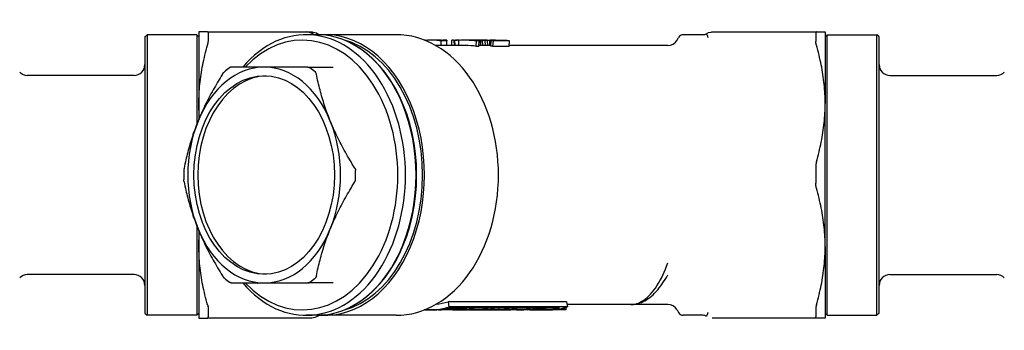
# Model space of a CAD drawing. Header units: millimetres. Extents: x 61 to 3657, y 31 to 322.
# Tile 3 of 4: x 286 to 377, y 293 to 322. Entities that reach past the tile are written whole.
import ezdxf

# ---------------------------------------------------------------- set-up
doc = ezdxf.new("R2010")
doc.units = ezdxf.units.MM
doc.layers.add('DETAIL', color=2, linetype='Continuous')

msp = doc.modelspace()

# ---------------------------------------------------------------- linework, layer by layer
at = {"layer": 'DETAIL'}
for p, q in [((297.321, 320.393), (297.521, 320.593)), ((297.321, 320.393), (297.321, 294.793)), ((297.521, 320.593), (297.521, 294.593)), ((302.121, 320.593), (297.521, 320.593)), ((302.121, 320.593), (302.121, 312.276)), ((302.321, 320.393), (302.121, 320.593)), ((302.321, 320.843), (302.321, 314.218)), ((303.128, 320.843), (302.321, 320.843)), ((303.128, 320.843), (311.733, 320.843)), ((303.187, 320.734), (303.187, 319.965)), ((311.733, 320.843), (312.31, 320.843)), ((313.25, 320.593), (312.26, 320.593)), ((312.31, 320.843), (312.78, 320.843)), ((314.028, 320.593), (313.609, 320.593)), ((320.581, 320.593), (314.028, 320.593)), ((323.296, 320.093), (323.2, 320.093)), ((323.296, 320.093), (323.296, 320.055)), ((324.328, 320.093), (323.918, 320.093)), ((324.929, 320.093), (324.929, 320.051)), ((325.279, 320.093), (324.929, 320.093)), ((325.279, 320.093), (325.279, 320.008)), ((325.746, 319.593), (325.746, 320.082)), ((326.096, 320.093), (326.096, 320.058)), ((326.446, 320.093), (326.096, 320.093)), ((326.397, 319.593), (326.383, 320.082)), ((326.446, 320.093), (326.446, 320.068)), ((326.912, 320.093), (326.912, 320.092)), ((327.003, 320.093), (326.912, 320.093)), ((327.251, 320.093), (327.003, 320.093)), ((327.569, 320.093), (327.251, 320.093)), ((327.437, 320.09), (327.437, 320.093)), ((327.612, 320.083), (327.612, 320.093)), ((327.612, 320.093), (327.787, 320.093)), ((327.787, 320.093), (327.787, 320.093)), ((327.794, 320.093), (327.787, 320.093)), ((327.994, 320.093), (327.827, 320.093)), ((328.196, 320.093), (328.028, 320.093)), ((328.084, 320.037), (328.085, 320.073)), ((328.196, 320.081), (328.196, 320.093)), ((328.371, 320.093), (328.196, 320.093)), ((328.273, 319.566), (328.297, 320.065)), ((328.371, 320.046), (328.371, 320.093)), ((328.867, 320.093), (328.415, 320.093)), ((328.546, 320.056), (328.546, 320.093)), ((328.662, 320.069), (328.662, 320.091)), ((328.721, 320.087), (328.721, 320.079)), ((328.896, 320.093), (328.867, 320.093)), ((329.012, 320.088), (329.012, 320.076)), ((329.012, 320.054), (329.012, 320.076)), ((329.281, 319.593), (329.26, 320.069)), ((329.361, 319.709), (329.347, 320.076)), ((329.768, 320.093), (329.425, 320.093)), ((329.779, 320.04), (329.778, 320.091)), ((346.609, 320.093), (346.754, 320.343)), ((349.032, 320.593), (347.187, 320.593)), ((349.869, 320.843), (349.873, 320.843)), ((349.873, 320.843), (350.031, 320.843)), ((350.031, 320.843), (350.331, 320.843)), ((350.331, 320.843), (350.908, 320.843)), ((350.908, 320.843), (359.514, 320.843)), ((359.455, 320.734), (359.455, 319.965)), ((359.514, 320.843), (360.321, 320.843)), ((360.321, 320.843), (360.321, 314.218)), ((360.321, 320.393), (360.521, 320.593)), ((360.521, 294.593), (360.521, 320.593)), ((360.521, 320.593), (365.121, 320.593)), ((365.121, 294.593), (365.121, 320.593)), ((365.321, 320.393), (365.121, 320.593)), ((365.321, 294.793), (365.321, 320.393)), ((316.657, 319.667), (316.596, 319.701)), ((327.003, 319.593), (324.246, 319.593)), ((324.754, 319.593), (324.754, 320.008)), ((325.279, 320.008), (324.754, 320.008)), ((325.279, 319.593), (325.279, 320.008)), ((326.007, 319.593), (325.972, 320.008)), ((326.058, 319.593), (326.032, 320.051)), ((327.993, 319.511), (328.034, 320.008)), ((328.241, 319.511), (327.993, 319.511)), ((328.282, 320.008), (328.034, 320.008)), ((328.241, 319.511), (328.282, 320.008)), ((328.273, 319.566), (328.245, 319.567)), ((329.353, 319.593), (328.274, 319.593)), ((328.291, 319.593), (328.283, 319.769)), ((328.296, 320.044), (328.419, 320.04)), ((328.311, 320.044), (328.371, 320.046)), ((328.448, 319.593), (328.419, 320.04)), ((328.584, 320.04), (328.419, 320.04)), ((328.834, 320.046), (328.584, 320.04)), ((328.613, 319.593), (328.584, 320.04)), ((328.862, 319.593), (328.834, 320.046)), ((328.896, 320.049), (328.896, 320.056)), ((329.071, 319.593), (329.045, 320.056)), ((329.35, 319.542), (329.382, 320.04)), ((329.561, 319.511), (329.602, 320.008)), ((331.046, 319.511), (329.561, 319.511)), ((331.087, 320.008), (329.602, 320.008)), ((330.867, 320.04), (329.712, 320.04)), ((331.046, 319.511), (331.087, 320.008)), ((342.321, 319.593), (331.052, 319.593)), ((345.743, 319.593), (342.321, 319.593)), ((308.371, 317.593), (305.301, 317.593)), ((312.416, 317.593), (308.371, 317.593)), ((312.416, 317.593), (314.757, 317.593)), ((296.321, 316.818), (286.435, 316.818)), ((366.321, 316.818), (376.207, 316.818)), ((302.321, 314.218), (302.321, 312.771)), ((360.321, 300.968), (360.321, 314.218)), ((359.455, 308.362), (359.455, 306.824)), ((302.121, 302.91), (302.121, 294.593)), ((302.321, 302.415), (302.321, 300.968)), ((302.321, 300.968), (302.321, 294.343)), ((360.321, 300.968), (360.321, 294.343)), ((296.321, 298.368), (286.435, 298.368)), ((366.321, 298.368), (376.207, 298.368)), ((305.301, 297.593), (308.371, 297.593)), ((308.371, 297.593), (312.416, 297.593)), ((314.757, 297.593), (312.416, 297.593)), ((316.657, 295.519), (316.596, 295.485)), ((336.372, 295.856), (325.412, 295.856)), ((325.412, 295.856), (325.486, 295.367)), ((336.372, 295.856), (336.446, 295.367)), ((342.32, 295.593), (336.412, 295.593)), ((345.743, 295.593), (342.321, 295.593)), ((297.321, 294.793), (297.521, 294.593)), ((302.121, 294.593), (297.521, 294.593)), ((302.321, 294.793), (302.121, 294.593)), ((303.187, 295.221), (303.187, 294.452)), ((313.25, 294.593), (312.26, 294.593)), ((314.028, 294.593), (313.609, 294.593)), ((320.581, 294.593), (314.028, 294.593)), ((323.645, 295.093), (323.2, 295.093)), ((323.998, 295.093), (323.645, 295.093)), ((324.711, 295.093), (323.998, 295.093)), ((324.514, 295.114), (324.514, 295.096)), ((326.031, 295.093), (324.711, 295.093)), ((324.777, 295.142), (324.777, 295.093)), ((325.849, 295.093), (324.777, 295.093)), ((325.308, 295.231), (325.314, 295.14)), ((326.551, 295.14), (325.314, 295.14)), ((335.724, 295.268), (325.471, 295.268)), ((336.446, 295.367), (325.486, 295.367)), ((325.57, 295.268), (325.577, 295.178)), ((327.062, 295.178), (325.577, 295.178)), ((325.849, 295.14), (325.849, 295.093)), ((326.361, 295.093), (326.031, 295.093)), ((326.608, 295.093), (326.361, 295.093)), ((327.034, 295.093), (326.608, 295.093)), ((327.323, 295.093), (327.034, 295.093)), ((327.055, 295.268), (327.062, 295.178)), ((327.763, 295.093), (327.323, 295.093)), ((327.385, 295.268), (327.392, 295.178)), ((327.763, 295.178), (327.392, 295.178)), ((327.756, 295.268), (327.763, 295.178)), ((328.011, 295.093), (327.763, 295.093)), ((328.671, 295.093), (328.011, 295.093)), ((328.898, 295.093), (328.671, 295.093)), ((328.787, 295.268), (328.795, 295.178)), ((329.042, 295.178), (328.795, 295.178)), ((329.434, 295.093), (328.898, 295.093)), ((329.035, 295.268), (329.042, 295.178)), ((329.866, 295.102), (329.124, 295.102)), ((330.083, 295.113), (329.258, 295.113)), ((329.365, 295.268), (329.372, 295.178)), ((329.62, 295.178), (329.372, 295.178)), ((329.661, 295.093), (329.434, 295.093)), ((329.612, 295.268), (329.62, 295.178)), ((330.651, 295.093), (329.661, 295.093)), ((330.077, 295.268), (330.083, 295.113)), ((330.162, 295.105), (330.162, 295.098)), ((330.461, 295.122), (330.461, 295.093)), ((331.888, 295.093), (330.651, 295.093)), ((330.714, 295.144), (330.714, 295.093)), ((330.767, 295.268), (330.775, 295.178)), ((331.022, 295.178), (330.775, 295.178)), ((331.015, 295.268), (331.022, 295.178)), ((331.75, 295.094), (331.049, 295.094)), ((331.345, 295.268), (331.352, 295.178)), ((331.641, 295.178), (331.352, 295.178)), ((331.633, 295.268), (331.641, 295.178)), ((331.749, 295.268), (331.75, 295.094)), ((333.579, 295.093), (331.888, 295.093)), ((332.664, 295.268), (332.672, 295.178)), ((332.919, 295.178), (332.672, 295.178)), ((332.721, 295.149), (332.723, 295.113)), ((332.97, 295.113), (332.723, 295.113)), ((332.912, 295.268), (332.919, 295.178)), ((332.976, 295.268), (332.983, 295.135)), ((332.999, 295.115), (333.033, 295.113)), ((333.034, 295.118), (333.033, 295.113)), ((333.251, 295.13), (333.25, 295.102)), ((333.316, 295.268), (333.324, 295.158)), ((333.355, 295.135), (333.564, 295.14)), ((333.935, 295.14), (333.564, 295.14)), ((333.569, 295.268), (333.577, 295.171)), ((333.577, 295.171), (333.827, 295.178)), ((333.827, 295.093), (333.579, 295.093)), ((333.819, 295.268), (333.827, 295.178)), ((334.198, 295.178), (333.827, 295.178)), ((334.251, 295.093), (333.827, 295.093)), ((333.907, 295.14), (333.908, 295.102)), ((334.056, 295.135), (333.935, 295.14)), ((334.042, 295.136), (334.043, 295.113)), ((334.191, 295.268), (334.198, 295.178)), ((334.36, 295.171), (334.198, 295.178)), ((334.605, 295.093), (334.251, 295.093)), ((334.353, 295.268), (334.36, 295.171)), ((334.43, 295.268), (334.438, 295.158)), ((336.321, 295.093), (334.605, 295.093)), ((336.321, 295.151), (335.452, 295.151)), ((336.321, 295.331), (336.321, 295.151)), ((336.321, 295.151), (336.321, 295.093)), ((346.609, 295.093), (346.754, 294.843)), ((349.032, 294.593), (347.187, 294.593)), ((359.455, 295.221), (359.455, 294.452)), ((360.321, 294.793), (360.521, 294.593)), ((360.521, 294.593), (365.121, 294.593)), ((365.321, 294.793), (365.121, 294.593)), ((302.321, 294.343), (303.128, 294.343)), ((311.733, 294.343), (303.128, 294.343)), ((312.31, 294.343), (311.733, 294.343)), ((312.78, 294.343), (312.31, 294.343)), ((312.78, 294.343), (312.31, 294.343)), ((349.894, 294.343), (349.869, 294.343)), ((350.082, 294.343), (349.894, 294.343)), ((350.145, 294.343), (350.082, 294.343)), ((350.331, 294.343), (350.145, 294.343)), ((350.908, 294.343), (350.331, 294.343)), ((359.514, 294.343), (350.908, 294.343)), ((360.321, 294.343), (359.514, 294.343))]:
    msp.add_line(p, q, dxfattribs=at)
at = {"layer": 'DETAIL', "flags": 128}
for points in [[(303.128, 320.843), (303.133, 320.843), (303.137, 320.842), (303.142, 320.841), (303.146, 320.84), (303.15, 320.838), (303.154, 320.836), (303.157, 320.833), (303.161, 320.83), (303.164, 320.827), (303.167, 320.823), (303.17, 320.819), (303.172, 320.815), (303.174, 320.81), (303.177, 320.805), (303.179, 320.799), (303.18, 320.794), (303.182, 320.787), (303.183, 320.781), (303.184, 320.774), (303.185, 320.766), (303.186, 320.759), (303.186, 320.751), (303.187, 320.743), (303.187, 320.734)], [(312.602, 320.843), (312.689, 320.843), (312.739, 320.843), (312.787, 320.843), (312.803, 320.843), (312.839, 320.841), (312.914, 320.834), (313.061, 320.803), (313.202, 320.75), (313.333, 320.676)], [(313.283, 320.593), (313.286, 320.6), (313.29, 320.606), (313.293, 320.612), (313.296, 320.618), (313.3, 320.623), (313.303, 320.629), (313.306, 320.634), (313.309, 320.639), (313.311, 320.643), (313.314, 320.647), (313.317, 320.651), (313.319, 320.655), (313.321, 320.658), (313.323, 320.661), (313.325, 320.664), (313.327, 320.667), (313.328, 320.669), (313.329, 320.671), (313.33, 320.673), (313.331, 320.674), (313.332, 320.675), (313.333, 320.676), (313.333, 320.676), (313.333, 320.676)], [(320.581, 294.593), (321.067, 294.61), (321.551, 294.661), (322.031, 294.745), (322.507, 294.861), (322.977, 295.01), (323.439, 295.191), (323.891, 295.402), (324.334, 295.644), (324.765, 295.914), (325.184, 296.212), (325.59, 296.538), (325.982, 296.889), (326.36, 297.265), (326.722, 297.664), (327.068, 298.087), (327.398, 298.53), (327.71, 298.995), (328.005, 299.478), (328.282, 299.98), (328.541, 300.499), (328.78, 301.034), (329, 301.583), (329.2, 302.145), (329.38, 302.72), (329.54, 303.305), (329.679, 303.9), (329.797, 304.503), (329.894, 305.113), (329.969, 305.728), (330.023, 306.347), (330.056, 306.97), (330.067, 307.593), (330.056, 308.217), (330.023, 308.839), (329.969, 309.458), (329.894, 310.073), (329.797, 310.683), (329.679, 311.286), (329.54, 311.881), (329.38, 312.466), (329.2, 313.041), (329, 313.603), (328.78, 314.152), (328.541, 314.687), (328.282, 315.206), (328.005, 315.708), (327.71, 316.191), (327.398, 316.656), (327.068, 317.099), (326.722, 317.522), (326.36, 317.922), (325.982, 318.297), (325.59, 318.649), (325.184, 318.974), (324.765, 319.272), (324.333, 319.542), (323.891, 319.784), (323.439, 319.995), (322.977, 320.176), (322.507, 320.325), (322.032, 320.442), (321.551, 320.525), (321.067, 320.576), (320.581, 320.593)], [(324.754, 320.008), (324.694, 320.019), (324.634, 320.03), (324.575, 320.04), (324.515, 320.05), (324.455, 320.058), (324.395, 320.065), (324.334, 320.072), (324.274, 320.078), (324.214, 320.082), (324.154, 320.086), (324.094, 320.089), (324.034, 320.091), (323.974, 320.093), (323.913, 320.093), (323.853, 320.092), (323.793, 320.091), (323.733, 320.089), (323.673, 320.086), (323.613, 320.082), (323.552, 320.077), (323.492, 320.071), (323.432, 320.064), (323.372, 320.057), (323.312, 320.048)], [(324.929, 320.051), (324.904, 320.054), (324.879, 320.058), (324.854, 320.061), (324.829, 320.064), (324.804, 320.067), (324.779, 320.069), (324.754, 320.072), (324.729, 320.074), (324.704, 320.077), (324.679, 320.079), (324.654, 320.081), (324.629, 320.083), (324.603, 320.084), (324.578, 320.086), (324.553, 320.087), (324.528, 320.088), (324.503, 320.089), (324.478, 320.09), (324.453, 320.091), (324.428, 320.092), (324.403, 320.092), (324.378, 320.093), (324.353, 320.093), (324.328, 320.093)], [(327.368, 320.092), (327.371, 320.092), (327.374, 320.092), (327.377, 320.092), (327.38, 320.092), (327.383, 320.092), (327.386, 320.092), (327.389, 320.092), (327.391, 320.092), (327.394, 320.092), (327.397, 320.092), (327.4, 320.092), (327.403, 320.092), (327.406, 320.092), (327.409, 320.092), (327.412, 320.092), (327.414, 320.092), (327.417, 320.093), (327.42, 320.093), (327.423, 320.093), (327.426, 320.093), (327.429, 320.093), (327.432, 320.093), (327.435, 320.093), (327.437, 320.093)], [(327.437, 320.093), (327.445, 320.093), (327.452, 320.093), (327.459, 320.093), (327.467, 320.093), (327.474, 320.093), (327.481, 320.093), (327.488, 320.093), (327.496, 320.093), (327.503, 320.093), (327.51, 320.093), (327.518, 320.093), (327.525, 320.093), (327.532, 320.093), (327.54, 320.093), (327.547, 320.093), (327.554, 320.093), (327.561, 320.093), (327.569, 320.093), (327.576, 320.093), (327.583, 320.093), (327.591, 320.093), (327.598, 320.093), (327.605, 320.093), (327.612, 320.093)], [(328.297, 320.065), (328.288, 320.065), (328.279, 320.066), (328.27, 320.066), (328.262, 320.066), (328.253, 320.067), (328.244, 320.067), (328.235, 320.067), (328.226, 320.068), (328.218, 320.068), (328.209, 320.068), (328.2, 320.069), (328.191, 320.069), (328.182, 320.069), (328.174, 320.07), (328.165, 320.07), (328.156, 320.07), (328.147, 320.071), (328.138, 320.071), (328.129, 320.071), (328.121, 320.071), (328.112, 320.072), (328.103, 320.072), (328.094, 320.072), (328.085, 320.073)], [(328.546, 320.093), (328.538, 320.093), (328.531, 320.093), (328.524, 320.093), (328.517, 320.093), (328.509, 320.093), (328.502, 320.093), (328.495, 320.093), (328.487, 320.093), (328.48, 320.093), (328.473, 320.093), (328.466, 320.093), (328.458, 320.093), (328.451, 320.093), (328.444, 320.093), (328.436, 320.093), (328.429, 320.093), (328.422, 320.093), (328.415, 320.093), (328.407, 320.093), (328.4, 320.093), (328.393, 320.093), (328.385, 320.093), (328.378, 320.093), (328.371, 320.093)], [(328.662, 320.091), (328.658, 320.091), (328.653, 320.091), (328.648, 320.091), (328.643, 320.091), (328.638, 320.092), (328.633, 320.092), (328.628, 320.092), (328.624, 320.092), (328.619, 320.092), (328.614, 320.092), (328.609, 320.092), (328.604, 320.092), (328.599, 320.092), (328.594, 320.092), (328.59, 320.092), (328.585, 320.092), (328.58, 320.092), (328.575, 320.092), (328.57, 320.092), (328.565, 320.093), (328.56, 320.093), (328.555, 320.093), (328.551, 320.093), (328.546, 320.093)], [(328.546, 320.056), (328.551, 320.057), (328.555, 320.057), (328.56, 320.058), (328.565, 320.058), (328.57, 320.059), (328.575, 320.059), (328.58, 320.06), (328.585, 320.061), (328.589, 320.061), (328.594, 320.062), (328.599, 320.062), (328.604, 320.063), (328.609, 320.063), (328.614, 320.064), (328.619, 320.064), (328.624, 320.065), (328.628, 320.065), (328.633, 320.066), (328.638, 320.066), (328.643, 320.067), (328.648, 320.067), (328.653, 320.068), (328.658, 320.068), (328.662, 320.069)], [(328.721, 320.087), (328.718, 320.087), (328.716, 320.087), (328.713, 320.087), (328.711, 320.087), (328.709, 320.088), (328.706, 320.088), (328.704, 320.088), (328.701, 320.088), (328.699, 320.089), (328.696, 320.089), (328.694, 320.089), (328.692, 320.089), (328.689, 320.089), (328.687, 320.09), (328.684, 320.09), (328.682, 320.09), (328.679, 320.09), (328.677, 320.09), (328.675, 320.09), (328.672, 320.091), (328.67, 320.091), (328.667, 320.091), (328.665, 320.091), (328.662, 320.091)], [(328.662, 320.069), (328.665, 320.069), (328.667, 320.07), (328.67, 320.07), (328.672, 320.071), (328.675, 320.071), (328.677, 320.072), (328.679, 320.072), (328.682, 320.073), (328.684, 320.073), (328.687, 320.074), (328.689, 320.074), (328.692, 320.074), (328.694, 320.075), (328.696, 320.075), (328.699, 320.076), (328.701, 320.076), (328.704, 320.076), (328.706, 320.077), (328.709, 320.077), (328.711, 320.078), (328.713, 320.078), (328.716, 320.078), (328.718, 320.079), (328.721, 320.079)], [(329.26, 320.069), (329.251, 320.068), (329.242, 320.068), (329.233, 320.067), (329.224, 320.067), (329.215, 320.066), (329.206, 320.066), (329.197, 320.065), (329.188, 320.065), (329.179, 320.064), (329.17, 320.064), (329.161, 320.063), (329.153, 320.063), (329.144, 320.062), (329.135, 320.062), (329.126, 320.061), (329.117, 320.061), (329.108, 320.06), (329.099, 320.059), (329.09, 320.059), (329.081, 320.058), (329.072, 320.058), (329.063, 320.057), (329.054, 320.057), (329.045, 320.056)], [(329.382, 320.04), (329.384, 320.045), (329.386, 320.049), (329.388, 320.053), (329.39, 320.056), (329.391, 320.06), (329.393, 320.063), (329.395, 320.067), (329.397, 320.07), (329.399, 320.072), (329.4, 320.075), (329.402, 320.078), (329.404, 320.08), (329.406, 320.082), (329.407, 320.084), (329.409, 320.086), (329.411, 320.087), (329.413, 320.089), (329.415, 320.09), (329.416, 320.091), (329.418, 320.092), (329.42, 320.092), (329.422, 320.093), (329.424, 320.093), (329.425, 320.093)], [(349.308, 320.676), (349.309, 320.676), (349.31, 320.674), (349.312, 320.671), (349.315, 320.666), (349.319, 320.66), (349.324, 320.653), (349.329, 320.645), (349.335, 320.635), (349.341, 320.624), (349.348, 320.612), (349.356, 320.598), (349.364, 320.584), (349.372, 320.568), (349.38, 320.551), (349.389, 320.532), (349.398, 320.513), (349.406, 320.492), (349.415, 320.471), (349.424, 320.448), (349.433, 320.425), (349.441, 320.401), (349.449, 320.376), (349.457, 320.35), (349.465, 320.323)], [(349.309, 320.676), (349.527, 320.785), (349.764, 320.838), (349.825, 320.842), (349.853, 320.843), (349.864, 320.843), (349.868, 320.843), (349.873, 320.843)], [(359.514, 320.843), (359.509, 320.843), (359.504, 320.842), (359.5, 320.841), (359.496, 320.84), (359.492, 320.838), (359.488, 320.836), (359.484, 320.833), (359.481, 320.83), (359.478, 320.827), (359.475, 320.823), (359.472, 320.819), (359.469, 320.815), (359.467, 320.81), (359.465, 320.805), (359.463, 320.799), (359.461, 320.794), (359.46, 320.787), (359.458, 320.781), (359.457, 320.774), (359.456, 320.766), (359.456, 320.759), (359.455, 320.751), (359.455, 320.743), (359.455, 320.734)], [(302.321, 314.218), (302.322, 314.441), (302.327, 314.664), (302.334, 314.887), (302.344, 315.11), (302.357, 315.334), (302.373, 315.557), (302.391, 315.78), (302.413, 316.004), (302.437, 316.227), (302.464, 316.451), (302.494, 316.674), (302.527, 316.898), (302.562, 317.121), (302.6, 317.345), (302.64, 317.569), (302.683, 317.794), (302.729, 318.019), (302.778, 318.245), (302.83, 318.473), (302.884, 318.702), (302.941, 318.931), (303.001, 319.162), (303.063, 319.394), (303.128, 319.626)], [(303.128, 319.626), (303.133, 319.644), (303.137, 319.661), (303.142, 319.677), (303.146, 319.694), (303.15, 319.71), (303.154, 319.726), (303.157, 319.742), (303.161, 319.757), (303.164, 319.772), (303.167, 319.787), (303.17, 319.802), (303.172, 319.816), (303.174, 319.83), (303.177, 319.844), (303.179, 319.858), (303.18, 319.871), (303.182, 319.884), (303.183, 319.896), (303.184, 319.908), (303.185, 319.92), (303.186, 319.932), (303.186, 319.943), (303.187, 319.954), (303.187, 319.965)], [(328.371, 320.046), (328.378, 320.046), (328.385, 320.047), (328.393, 320.047), (328.4, 320.048), (328.407, 320.048), (328.414, 320.048), (328.422, 320.049), (328.429, 320.049), (328.436, 320.05), (328.444, 320.05), (328.451, 320.051), (328.458, 320.051), (328.466, 320.051), (328.473, 320.052), (328.48, 320.052), (328.487, 320.053), (328.495, 320.053), (328.502, 320.054), (328.509, 320.054), (328.517, 320.054), (328.524, 320.055), (328.531, 320.055), (328.538, 320.056), (328.546, 320.056)], [(329.045, 320.056), (329.037, 320.056), (329.028, 320.055), (329.019, 320.055), (329.01, 320.054), (329.001, 320.054), (328.993, 320.054), (328.984, 320.053), (328.975, 320.053), (328.966, 320.052), (328.957, 320.052), (328.949, 320.051), (328.94, 320.051), (328.931, 320.051), (328.922, 320.05), (328.913, 320.05), (328.904, 320.049), (328.896, 320.049), (328.887, 320.048), (328.878, 320.048), (328.869, 320.048), (328.86, 320.047), (328.852, 320.047), (328.843, 320.046), (328.834, 320.046)], [(359.514, 319.626), (359.509, 319.644), (359.504, 319.661), (359.5, 319.677), (359.496, 319.694), (359.492, 319.71), (359.488, 319.726), (359.484, 319.742), (359.481, 319.757), (359.478, 319.772), (359.475, 319.787), (359.472, 319.802), (359.469, 319.816), (359.467, 319.83), (359.465, 319.844), (359.463, 319.858), (359.461, 319.871), (359.46, 319.884), (359.458, 319.896), (359.457, 319.908), (359.456, 319.92), (359.456, 319.932), (359.455, 319.943), (359.455, 319.954), (359.455, 319.965)], [(360.321, 314.218), (360.319, 314.441), (360.315, 314.664), (360.308, 314.887), (360.298, 315.11), (360.285, 315.334), (360.269, 315.557), (360.25, 315.78), (360.229, 316.004), (360.204, 316.227), (360.177, 316.451), (360.147, 316.674), (360.115, 316.898), (360.08, 317.121), (360.042, 317.345), (360.001, 317.569), (359.958, 317.794), (359.912, 318.019), (359.863, 318.245), (359.812, 318.473), (359.757, 318.702), (359.701, 318.931), (359.641, 319.162), (359.579, 319.394), (359.514, 319.626)], [(305.301, 317.593), (305.296, 317.593), (305.29, 317.593), (305.284, 317.592), (305.279, 317.591), (305.273, 317.59), (305.267, 317.589), (305.262, 317.588), (305.256, 317.586), (305.25, 317.584), (305.244, 317.583), (305.238, 317.58), (305.232, 317.578), (305.226, 317.575), (305.22, 317.573), (305.214, 317.57), (305.208, 317.567), (305.202, 317.563), (305.195, 317.56), (305.189, 317.556), (305.183, 317.552), (305.177, 317.548), (305.171, 317.544), (305.165, 317.539), (305.158, 317.535)], [(307.642, 317.593), (307.717, 317.605), (307.745, 317.618)], [(312.416, 317.593), (312.425, 317.593), (312.434, 317.593), (312.443, 317.592), (312.452, 317.591), (312.461, 317.59), (312.47, 317.589), (312.478, 317.588), (312.487, 317.586), (312.495, 317.584), (312.503, 317.583), (312.511, 317.58), (312.519, 317.578), (312.527, 317.575), (312.535, 317.573), (312.542, 317.57), (312.55, 317.567), (312.557, 317.563), (312.564, 317.56), (312.571, 317.556), (312.578, 317.552), (312.585, 317.548), (312.592, 317.544), (312.598, 317.539), (312.604, 317.535)], [(304.514, 316.95), (304.398, 316.762), (304.284, 316.575), (304.171, 316.388), (304.061, 316.203), (303.953, 316.018), (303.847, 315.834), (303.743, 315.651), (303.641, 315.469), (303.541, 315.288), (303.442, 315.107), (303.346, 314.927), (303.251, 314.747), (303.158, 314.567), (303.067, 314.387), (302.977, 314.208), (302.889, 314.028), (302.803, 313.849), (302.718, 313.669), (302.635, 313.49), (302.554, 313.311), (302.475, 313.131), (302.397, 312.952), (302.321, 312.772), (302.247, 312.593)], [(304.514, 316.95), (304.519, 316.959), (304.525, 316.968), (304.531, 316.977), (304.536, 316.985), (304.542, 316.993), (304.548, 317.002), (304.554, 317.01), (304.559, 317.018), (304.565, 317.026), (304.571, 317.033), (304.577, 317.041), (304.583, 317.048), (304.589, 317.055), (304.595, 317.062), (304.601, 317.069), (304.607, 317.076), (304.613, 317.082), (304.619, 317.089), (304.625, 317.095), (304.631, 317.101), (304.637, 317.107), (304.643, 317.113), (304.649, 317.118), (304.655, 317.124)], [(313.204, 316.95), (313.202, 316.959), (313.2, 316.968), (313.197, 316.977), (313.195, 316.985), (313.192, 316.993), (313.189, 317.002), (313.186, 317.01), (313.183, 317.018), (313.18, 317.026), (313.176, 317.033), (313.172, 317.041), (313.168, 317.048), (313.164, 317.055), (313.16, 317.062), (313.155, 317.069), (313.151, 317.076), (313.146, 317.082), (313.141, 317.089), (313.136, 317.095), (313.131, 317.101), (313.125, 317.107), (313.12, 317.113), (313.114, 317.118), (313.108, 317.124)], [(314.495, 312.593), (314.422, 312.772), (314.352, 312.952), (314.283, 313.131), (314.216, 313.311), (314.15, 313.49), (314.087, 313.67), (314.025, 313.849), (313.964, 314.029), (313.906, 314.208), (313.849, 314.388), (313.793, 314.567), (313.74, 314.747), (313.687, 314.927), (313.637, 315.107), (313.588, 315.288), (313.54, 315.469), (313.493, 315.651), (313.448, 315.834), (313.404, 316.018), (313.362, 316.203), (313.32, 316.388), (313.28, 316.575), (313.241, 316.762), (313.204, 316.95)], [(302.372, 312.892), (302.368, 312.947), (302.364, 313.002), (302.36, 313.058), (302.356, 313.113), (302.353, 313.168), (302.349, 313.224), (302.346, 313.279), (302.343, 313.334), (302.341, 313.389), (302.338, 313.445), (302.336, 313.5), (302.334, 313.555), (302.331, 313.61), (302.33, 313.666), (302.328, 313.721), (302.326, 313.776), (302.325, 313.831), (302.324, 313.887), (302.323, 313.942), (302.322, 313.997), (302.322, 314.052), (302.321, 314.108), (302.321, 314.163), (302.321, 314.218)], [(359.514, 308.81), (359.579, 309.042), (359.641, 309.274), (359.701, 309.505), (359.757, 309.734), (359.812, 309.963), (359.863, 310.191), (359.912, 310.417), (359.958, 310.643), (360.001, 310.868), (360.042, 311.092), (360.08, 311.315), (360.115, 311.539), (360.148, 311.762), (360.177, 311.986), (360.204, 312.209), (360.229, 312.433), (360.25, 312.656), (360.269, 312.879), (360.285, 313.103), (360.298, 313.326), (360.308, 313.549), (360.315, 313.772), (360.319, 313.995), (360.321, 314.218)], [(302.247, 312.593), (302.175, 312.414), (302.104, 312.234), (302.035, 312.055), (301.968, 311.875), (301.903, 311.696), (301.839, 311.517), (301.777, 311.337), (301.717, 311.158), (301.658, 310.978), (301.601, 310.798), (301.546, 310.619), (301.492, 310.439), (301.44, 310.259), (301.389, 310.079), (301.34, 309.898), (301.292, 309.717), (301.246, 309.535), (301.201, 309.352), (301.157, 309.168), (301.114, 308.984), (301.073, 308.798), (301.033, 308.611), (300.994, 308.424), (300.956, 308.236)], [(316.761, 308.236), (316.645, 308.424), (316.531, 308.611), (316.419, 308.798), (316.309, 308.984), (316.201, 309.168), (316.094, 309.352), (315.99, 309.535), (315.888, 309.717), (315.788, 309.898), (315.69, 310.079), (315.593, 310.259), (315.498, 310.439), (315.405, 310.619), (315.314, 310.799), (315.224, 310.978), (315.136, 311.158), (315.05, 311.337), (314.966, 311.517), (314.883, 311.696), (314.802, 311.876), (314.722, 312.055), (314.645, 312.234), (314.569, 312.414), (314.495, 312.593)], [(300.956, 308.236), (300.954, 308.227), (300.953, 308.218), (300.951, 308.209), (300.95, 308.199), (300.948, 308.19), (300.947, 308.181), (300.945, 308.171), (300.944, 308.162), (300.943, 308.152), (300.942, 308.142), (300.94, 308.133), (300.939, 308.123), (300.938, 308.113), (300.937, 308.103), (300.937, 308.094), (300.936, 308.084), (300.935, 308.074), (300.934, 308.064), (300.934, 308.054), (300.933, 308.044), (300.933, 308.034), (300.932, 308.024), (300.932, 308.014), (300.932, 308.004)], [(316.761, 308.236), (316.767, 308.227), (316.772, 308.218), (316.777, 308.209), (316.782, 308.199), (316.786, 308.19), (316.791, 308.181), (316.795, 308.171), (316.799, 308.162), (316.802, 308.152), (316.806, 308.142), (316.809, 308.133), (316.812, 308.123), (316.815, 308.113), (316.817, 308.103), (316.82, 308.094), (316.822, 308.084), (316.824, 308.074), (316.825, 308.064), (316.827, 308.054), (316.828, 308.044), (316.829, 308.034), (316.83, 308.024), (316.831, 308.014), (316.831, 308.004)], [(359.514, 308.81), (359.509, 308.792), (359.504, 308.775), (359.5, 308.757), (359.496, 308.739), (359.492, 308.721), (359.488, 308.703), (359.484, 308.685), (359.481, 308.666), (359.478, 308.648), (359.475, 308.629), (359.472, 308.61), (359.469, 308.592), (359.467, 308.573), (359.465, 308.554), (359.463, 308.535), (359.461, 308.516), (359.46, 308.497), (359.458, 308.477), (359.457, 308.458), (359.456, 308.439), (359.456, 308.42), (359.455, 308.4), (359.455, 308.381), (359.455, 308.362)], [(300.956, 306.95), (300.954, 306.959), (300.953, 306.968), (300.951, 306.977), (300.95, 306.987), (300.948, 306.996), (300.947, 307.005), (300.945, 307.015), (300.944, 307.024), (300.943, 307.034), (300.942, 307.044), (300.94, 307.053), (300.939, 307.063), (300.938, 307.073), (300.937, 307.083), (300.937, 307.092), (300.936, 307.102), (300.935, 307.112), (300.934, 307.122), (300.934, 307.132), (300.933, 307.142), (300.933, 307.152), (300.932, 307.162), (300.932, 307.172), (300.932, 307.182)], [(300.956, 306.95), (300.994, 306.762), (301.033, 306.575), (301.073, 306.388), (301.114, 306.203), (301.157, 306.018), (301.201, 305.834), (301.246, 305.651), (301.292, 305.469), (301.34, 305.288), (301.389, 305.107), (301.44, 304.927), (301.492, 304.747), (301.546, 304.567), (301.601, 304.387), (301.658, 304.208), (301.717, 304.028), (301.777, 303.849), (301.839, 303.669), (301.903, 303.49), (301.968, 303.311), (302.035, 303.131), (302.104, 302.952), (302.175, 302.772), (302.247, 302.593)], [(314.495, 302.593), (314.569, 302.772), (314.645, 302.952), (314.722, 303.131), (314.802, 303.311), (314.883, 303.49), (314.966, 303.67), (315.05, 303.849), (315.136, 304.029), (315.224, 304.208), (315.314, 304.388), (315.406, 304.567), (315.499, 304.747), (315.593, 304.927), (315.69, 305.107), (315.788, 305.288), (315.888, 305.469), (315.99, 305.651), (316.094, 305.834), (316.201, 306.018), (316.309, 306.203), (316.419, 306.388), (316.531, 306.575), (316.645, 306.762), (316.761, 306.95)], [(316.761, 306.95), (316.767, 306.959), (316.772, 306.968), (316.777, 306.977), (316.782, 306.987), (316.786, 306.996), (316.791, 307.005), (316.795, 307.015), (316.799, 307.024), (316.802, 307.034), (316.806, 307.044), (316.809, 307.053), (316.812, 307.063), (316.815, 307.073), (316.817, 307.083), (316.82, 307.092), (316.822, 307.102), (316.824, 307.112), (316.825, 307.122), (316.827, 307.132), (316.828, 307.142), (316.829, 307.152), (316.83, 307.162), (316.831, 307.172), (316.831, 307.182)], [(359.514, 306.376), (359.509, 306.394), (359.504, 306.411), (359.5, 306.429), (359.496, 306.447), (359.492, 306.465), (359.488, 306.483), (359.484, 306.501), (359.481, 306.52), (359.478, 306.538), (359.475, 306.557), (359.472, 306.576), (359.469, 306.594), (359.467, 306.613), (359.465, 306.632), (359.463, 306.651), (359.461, 306.67), (359.46, 306.689), (359.458, 306.709), (359.457, 306.728), (359.456, 306.747), (359.456, 306.766), (359.455, 306.786), (359.455, 306.805), (359.455, 306.824)], [(360.321, 300.968), (360.319, 301.191), (360.315, 301.414), (360.308, 301.637), (360.298, 301.86), (360.285, 302.084), (360.269, 302.307), (360.25, 302.53), (360.229, 302.754), (360.204, 302.977), (360.177, 303.201), (360.147, 303.424), (360.115, 303.648), (360.08, 303.871), (360.042, 304.095), (360.001, 304.319), (359.958, 304.544), (359.912, 304.769), (359.863, 304.995), (359.812, 305.223), (359.757, 305.452), (359.701, 305.681), (359.641, 305.912), (359.579, 306.144), (359.514, 306.376)], [(302.247, 302.593), (302.321, 302.414), (302.397, 302.234), (302.475, 302.055), (302.554, 301.875), (302.635, 301.696), (302.718, 301.517), (302.803, 301.337), (302.889, 301.158), (302.977, 300.978), (303.067, 300.798), (303.158, 300.619), (303.251, 300.439), (303.346, 300.259), (303.442, 300.079), (303.541, 299.898), (303.641, 299.717), (303.743, 299.535), (303.847, 299.352), (303.953, 299.168), (304.061, 298.984), (304.171, 298.798), (304.284, 298.611), (304.398, 298.424), (304.514, 298.236)], [(302.321, 300.968), (302.321, 301.023), (302.321, 301.078), (302.322, 301.134), (302.322, 301.189), (302.323, 301.244), (302.324, 301.299), (302.325, 301.355), (302.326, 301.41), (302.328, 301.465), (302.33, 301.52), (302.331, 301.576), (302.334, 301.631), (302.336, 301.686), (302.338, 301.741), (302.341, 301.797), (302.343, 301.852), (302.346, 301.907), (302.349, 301.963), (302.353, 302.018), (302.356, 302.073), (302.36, 302.128), (302.364, 302.184), (302.368, 302.239), (302.372, 302.294)], [(313.204, 298.236), (313.241, 298.424), (313.28, 298.611), (313.32, 298.798), (313.362, 298.984), (313.404, 299.168), (313.448, 299.352), (313.493, 299.535), (313.54, 299.717), (313.588, 299.898), (313.637, 300.079), (313.688, 300.259), (313.74, 300.439), (313.794, 300.619), (313.849, 300.799), (313.906, 300.978), (313.964, 301.158), (314.025, 301.337), (314.087, 301.517), (314.15, 301.696), (314.216, 301.876), (314.283, 302.055), (314.352, 302.234), (314.422, 302.414), (314.495, 302.593)], [(303.128, 295.56), (303.063, 295.792), (303.001, 296.024), (302.941, 296.255), (302.884, 296.484), (302.83, 296.713), (302.778, 296.941), (302.729, 297.167), (302.683, 297.393), (302.64, 297.618), (302.6, 297.842), (302.562, 298.065), (302.526, 298.289), (302.494, 298.512), (302.464, 298.736), (302.437, 298.959), (302.413, 299.183), (302.391, 299.406), (302.373, 299.629), (302.357, 299.853), (302.344, 300.076), (302.334, 300.299), (302.327, 300.522), (302.322, 300.745), (302.321, 300.968)], [(359.514, 295.56), (359.579, 295.792), (359.641, 296.024), (359.701, 296.255), (359.757, 296.484), (359.812, 296.713), (359.863, 296.941), (359.912, 297.167), (359.958, 297.393), (360.001, 297.618), (360.042, 297.842), (360.08, 298.065), (360.115, 298.289), (360.148, 298.512), (360.177, 298.736), (360.204, 298.959), (360.229, 299.183), (360.25, 299.406), (360.269, 299.629), (360.285, 299.853), (360.298, 300.076), (360.308, 300.299), (360.315, 300.522), (360.319, 300.745), (360.321, 300.968)], [(342.32, 295.593), (342.452, 295.598), (342.59, 295.613), (342.732, 295.64), (342.881, 295.679), (343.036, 295.734), (343.195, 295.805), (343.356, 295.891), (343.518, 295.993), (343.68, 296.111), (343.84, 296.244), (343.998, 296.391), (344.154, 296.553), (344.307, 296.729), (344.457, 296.918), (344.604, 297.12), (344.747, 297.334), (344.887, 297.561), (345.023, 297.799), (345.156, 298.048), (345.284, 298.308), (345.408, 298.577), (345.528, 298.857), (345.643, 299.145), (345.754, 299.442)], [(304.514, 298.236), (304.519, 298.227), (304.525, 298.218), (304.531, 298.21), (304.536, 298.201), (304.542, 298.193), (304.548, 298.184), (304.554, 298.176), (304.559, 298.168), (304.565, 298.161), (304.571, 298.153), (304.577, 298.145), (304.583, 298.138), (304.589, 298.131), (304.595, 298.124), (304.601, 298.117), (304.607, 298.11), (304.613, 298.104), (304.619, 298.097), (304.625, 298.091), (304.631, 298.085), (304.637, 298.079), (304.643, 298.073), (304.649, 298.068), (304.655, 298.062)], [(313.204, 298.236), (313.202, 298.227), (313.2, 298.218), (313.197, 298.21), (313.195, 298.201), (313.192, 298.193), (313.189, 298.184), (313.186, 298.176), (313.183, 298.168), (313.18, 298.161), (313.176, 298.153), (313.172, 298.145), (313.168, 298.138), (313.164, 298.131), (313.16, 298.124), (313.155, 298.117), (313.151, 298.11), (313.146, 298.104), (313.141, 298.097), (313.136, 298.091), (313.131, 298.085), (313.125, 298.079), (313.12, 298.073), (313.114, 298.068), (313.108, 298.062)], [(342.321, 295.593), (342.448, 295.596), (342.579, 295.607), (342.714, 295.625), (342.854, 295.652), (342.998, 295.688), (343.148, 295.736), (343.301, 295.794), (343.456, 295.863), (343.612, 295.943), (343.768, 296.035), (343.924, 296.137), (344.077, 296.25), (344.23, 296.373), (344.38, 296.505), (344.529, 296.648), (344.675, 296.801), (344.818, 296.962), (344.959, 297.133), (345.098, 297.312), (345.233, 297.499), (345.365, 297.695), (345.494, 297.899), (345.621, 298.11), (345.743, 298.329)], [(305.301, 297.593), (305.296, 297.593), (305.29, 297.593), (305.284, 297.594), (305.279, 297.595), (305.273, 297.596), (305.267, 297.597), (305.262, 297.598), (305.256, 297.6), (305.25, 297.602), (305.244, 297.604), (305.238, 297.606), (305.232, 297.608), (305.226, 297.611), (305.22, 297.613), (305.214, 297.616), (305.208, 297.619), (305.202, 297.623), (305.195, 297.626), (305.189, 297.63), (305.183, 297.634), (305.177, 297.638), (305.171, 297.642), (305.165, 297.647), (305.158, 297.651)], [(307.642, 297.593), (307.717, 297.581), (307.745, 297.568)], [(312.416, 297.593), (312.425, 297.593), (312.434, 297.593), (312.443, 297.594), (312.452, 297.595), (312.461, 297.596), (312.47, 297.597), (312.478, 297.598), (312.487, 297.6), (312.495, 297.602), (312.503, 297.604), (312.511, 297.606), (312.519, 297.608), (312.527, 297.611), (312.535, 297.613), (312.542, 297.616), (312.55, 297.619), (312.557, 297.623), (312.564, 297.626), (312.571, 297.63), (312.578, 297.634), (312.585, 297.638), (312.592, 297.642), (312.598, 297.647), (312.604, 297.651)], [(303.128, 295.56), (303.133, 295.542), (303.137, 295.525), (303.142, 295.509), (303.146, 295.492), (303.15, 295.476), (303.154, 295.46), (303.157, 295.444), (303.161, 295.429), (303.164, 295.414), (303.167, 295.399), (303.17, 295.384), (303.172, 295.37), (303.174, 295.356), (303.177, 295.342), (303.179, 295.328), (303.18, 295.315), (303.182, 295.302), (303.183, 295.29), (303.184, 295.278), (303.185, 295.266), (303.186, 295.254), (303.186, 295.243), (303.187, 295.232), (303.187, 295.221)], [(359.514, 295.56), (359.509, 295.542), (359.504, 295.525), (359.5, 295.509), (359.496, 295.492), (359.492, 295.476), (359.488, 295.46), (359.484, 295.444), (359.481, 295.429), (359.478, 295.414), (359.475, 295.399), (359.472, 295.384), (359.469, 295.37), (359.467, 295.356), (359.465, 295.342), (359.463, 295.328), (359.461, 295.315), (359.46, 295.302), (359.458, 295.29), (359.457, 295.278), (359.456, 295.266), (359.456, 295.254), (359.455, 295.243), (359.455, 295.232), (359.455, 295.221)], [(313.333, 294.51), (313.333, 294.51), (313.333, 294.51), (313.332, 294.511), (313.331, 294.512), (313.331, 294.513), (313.329, 294.515), (313.328, 294.517), (313.327, 294.519), (313.325, 294.522), (313.323, 294.524), (313.321, 294.528), (313.319, 294.531), (313.317, 294.535), (313.314, 294.539), (313.312, 294.543), (313.309, 294.547), (313.306, 294.552), (313.303, 294.557), (313.3, 294.562), (313.297, 294.568), (313.293, 294.574), (313.29, 294.58), (313.286, 294.586), (313.283, 294.593)], [(326.91, 295.1), (326.927, 295.098), (326.945, 295.097), (326.963, 295.095), (326.98, 295.094), (326.998, 295.094), (327.015, 295.093), (327.033, 295.093), (327.051, 295.093), (327.068, 295.094), (327.086, 295.094), (327.104, 295.095), (327.121, 295.097), (327.139, 295.098), (327.156, 295.1), (327.174, 295.102), (327.192, 295.105), (327.209, 295.108), (327.227, 295.111), (327.245, 295.114), (327.262, 295.118), (327.28, 295.121), (327.297, 295.126), (327.315, 295.13), (327.333, 295.135)], [(327.323, 295.093), (327.342, 295.093), (327.36, 295.094), (327.378, 295.094), (327.397, 295.095), (327.415, 295.097), (327.434, 295.098), (327.452, 295.1), (327.47, 295.103), (327.489, 295.105), (327.507, 295.108), (327.525, 295.111), (327.544, 295.114), (327.562, 295.118), (327.58, 295.122), (327.599, 295.126), (327.617, 295.131), (327.635, 295.136), (327.654, 295.141), (327.672, 295.147), (327.69, 295.152), (327.709, 295.158), (327.727, 295.165), (327.745, 295.171), (327.763, 295.178)], [(330.071, 295.101), (330.075, 295.101), (330.078, 295.1), (330.082, 295.1), (330.086, 295.1), (330.09, 295.1), (330.094, 295.1), (330.097, 295.1), (330.101, 295.1), (330.105, 295.1), (330.109, 295.099), (330.113, 295.099), (330.116, 295.099), (330.12, 295.099), (330.124, 295.099), (330.128, 295.099), (330.132, 295.099), (330.135, 295.099), (330.139, 295.098), (330.143, 295.098), (330.147, 295.098), (330.151, 295.098), (330.154, 295.098), (330.158, 295.098), (330.162, 295.098)], [(330.461, 295.093), (330.472, 295.093), (330.482, 295.093), (330.493, 295.093), (330.503, 295.093), (330.514, 295.093), (330.524, 295.093), (330.535, 295.093), (330.545, 295.093), (330.556, 295.093), (330.567, 295.093), (330.577, 295.093), (330.588, 295.093), (330.598, 295.093), (330.609, 295.093), (330.619, 295.093), (330.63, 295.093), (330.64, 295.093), (330.651, 295.093), (330.661, 295.093), (330.672, 295.093), (330.682, 295.093), (330.693, 295.093), (330.703, 295.093), (330.714, 295.093)], [(332.611, 295.135), (332.616, 295.135), (332.62, 295.134), (332.625, 295.134), (332.629, 295.134), (332.634, 295.134), (332.639, 295.134), (332.643, 295.133), (332.648, 295.133), (332.653, 295.133), (332.657, 295.133), (332.662, 295.132), (332.667, 295.132), (332.671, 295.132), (332.676, 295.132), (332.68, 295.132), (332.685, 295.131), (332.69, 295.131), (332.694, 295.131), (332.699, 295.131), (332.704, 295.131), (332.708, 295.13), (332.713, 295.13), (332.718, 295.13), (332.722, 295.13)], [(332.97, 295.113), (332.978, 295.114), (332.985, 295.114), (332.992, 295.115), (332.999, 295.115), (333.006, 295.116), (333.014, 295.116), (333.021, 295.117), (333.028, 295.117), (333.035, 295.118), (333.042, 295.118), (333.05, 295.119), (333.057, 295.119), (333.064, 295.12), (333.071, 295.12), (333.078, 295.121), (333.086, 295.121), (333.093, 295.122), (333.1, 295.122), (333.107, 295.123), (333.114, 295.123), (333.122, 295.124), (333.129, 295.124), (333.136, 295.125), (333.143, 295.125)], [(333.143, 295.125), (333.152, 295.126), (333.161, 295.126), (333.17, 295.127), (333.178, 295.127), (333.187, 295.127), (333.196, 295.128), (333.205, 295.128), (333.214, 295.129), (333.223, 295.129), (333.231, 295.129), (333.24, 295.13), (333.249, 295.13), (333.258, 295.13), (333.267, 295.131), (333.275, 295.131), (333.284, 295.132), (333.293, 295.132), (333.302, 295.133), (333.311, 295.133), (333.319, 295.133), (333.328, 295.134), (333.337, 295.134), (333.346, 295.135), (333.355, 295.135)], [(333.324, 295.158), (333.335, 295.158), (333.345, 295.159), (333.356, 295.16), (333.366, 295.16), (333.377, 295.161), (333.387, 295.161), (333.398, 295.162), (333.408, 295.162), (333.419, 295.163), (333.429, 295.163), (333.44, 295.164), (333.45, 295.164), (333.461, 295.165), (333.471, 295.166), (333.482, 295.166), (333.493, 295.167), (333.503, 295.167), (333.514, 295.168), (333.524, 295.168), (333.535, 295.169), (333.545, 295.17), (333.556, 295.17), (333.566, 295.171), (333.577, 295.171)], [(334.043, 295.113), (334.045, 295.114), (334.047, 295.114), (334.049, 295.115), (334.051, 295.115), (334.053, 295.116), (334.055, 295.116), (334.057, 295.117), (334.059, 295.117), (334.061, 295.118), (334.063, 295.118), (334.065, 295.119), (334.067, 295.119), (334.069, 295.12), (334.071, 295.12), (334.073, 295.121), (334.076, 295.121), (334.078, 295.122), (334.08, 295.122), (334.082, 295.123), (334.084, 295.123), (334.086, 295.124), (334.088, 295.124), (334.09, 295.125), (334.092, 295.125)], [(334.092, 295.125), (334.09, 295.126), (334.089, 295.126), (334.087, 295.127), (334.086, 295.127), (334.084, 295.127), (334.083, 295.128), (334.081, 295.128), (334.08, 295.129), (334.078, 295.129), (334.077, 295.129), (334.075, 295.13), (334.074, 295.13), (334.072, 295.13), (334.071, 295.131), (334.069, 295.131), (334.068, 295.132), (334.066, 295.132), (334.065, 295.133), (334.063, 295.133), (334.062, 295.133), (334.06, 295.134), (334.059, 295.134), (334.057, 295.135), (334.056, 295.135)], [(334.438, 295.158), (334.434, 295.158), (334.431, 295.159), (334.428, 295.16), (334.425, 295.16), (334.422, 295.161), (334.418, 295.161), (334.415, 295.162), (334.412, 295.162), (334.409, 295.163), (334.405, 295.163), (334.402, 295.164), (334.399, 295.164), (334.396, 295.165), (334.393, 295.166), (334.389, 295.166), (334.386, 295.167), (334.383, 295.167), (334.38, 295.168), (334.377, 295.168), (334.373, 295.169), (334.37, 295.17), (334.367, 295.17), (334.364, 295.171), (334.36, 295.171)], [(349.465, 294.863), (349.457, 294.836), (349.449, 294.81), (349.441, 294.785), (349.433, 294.761), (349.424, 294.738), (349.415, 294.715), (349.407, 294.694), (349.398, 294.674), (349.389, 294.654), (349.381, 294.636), (349.372, 294.619), (349.364, 294.603), (349.356, 294.588), (349.349, 294.575), (349.342, 294.562), (349.335, 294.551), (349.329, 294.542), (349.324, 294.533), (349.319, 294.526), (349.316, 294.52), (349.312, 294.516), (349.31, 294.512), (349.309, 294.51), (349.308, 294.51)], [(303.128, 294.343), (303.133, 294.343), (303.137, 294.344), (303.142, 294.345), (303.146, 294.346), (303.15, 294.348), (303.154, 294.35), (303.157, 294.353), (303.161, 294.356), (303.164, 294.359), (303.167, 294.363), (303.17, 294.367), (303.172, 294.371), (303.174, 294.376), (303.177, 294.381), (303.179, 294.387), (303.18, 294.393), (303.182, 294.399), (303.183, 294.405), (303.184, 294.412), (303.185, 294.42), (303.186, 294.427), (303.186, 294.435), (303.187, 294.444), (303.187, 294.452)], [(313.333, 294.51), (313.205, 294.438), (313.068, 294.385), (312.926, 294.354), (312.78, 294.343)], [(359.514, 294.343), (359.509, 294.343), (359.504, 294.344), (359.5, 294.345), (359.496, 294.346), (359.492, 294.348), (359.488, 294.35), (359.484, 294.353), (359.481, 294.356), (359.478, 294.359), (359.475, 294.363), (359.472, 294.367), (359.469, 294.371), (359.467, 294.376), (359.465, 294.381), (359.463, 294.387), (359.461, 294.393), (359.46, 294.399), (359.458, 294.405), (359.457, 294.412), (359.456, 294.42), (359.456, 294.427), (359.455, 294.435), (359.455, 294.444), (359.455, 294.452)]]:
    msp.add_lwpolyline(points, dxfattribs=at)
at = {"layer": 'DETAIL'}
for centre, radius, start, end in [((313.609, 321.093), 0.5, 236.44115, 270), ((345.743, 320.593), 1, 270, 330), ((347.187, 320.093), 0.5, 90.00001, 150), ((349.032, 321.093), 0.5, 270, 303.58157), ((296.321, 317.818), 1, 269.99661, 359.99845), ((366.321, 317.818), 1, 180.00155, 270.00339), ((286.435, 317.818), 1, 225.0038, 270.00446), ((376.207, 317.818), 1, 269.99554, 314.9962), ((286.435, 297.368), 1, 89.99554, 134.9962), ((296.321, 297.368), 1, 0.00155, 90.00339), ((366.321, 297.368), 1, 89.99661, 179.99845), ((376.207, 297.368), 1, 45.0038, 90.00446), ((345.743, 294.593), 1, 30, 90), ((313.609, 294.093), 0.5, 90, 123.57913), ((347.187, 295.093), 0.5, 210, 269.99999), ((349.032, 294.093), 0.5, 56.41843, 90)]:
    msp.add_arc(centre, radius, start, end, dxfattribs=at)
for centre, major_axis, ratio, start_param, end_param in [((312.26, 307.593), (0, -13), 0.707107, 5.590025, 10.117938), ((311.907, 307.593), (0, -12.5), 0.707107, 5.639684, 10.068279), ((312.31, 319.843), (0, 1), 0.987426, 5.560451, 6.283185), ((313.25, 307.593), (0, -13), 0.707107, 0, 3.141593), ((314.028, 307.593), (0, -13), 0.707107, 6.240865, 9.467098), ((314.028, 307.593), (0, 12.75), 0.707107, 3.329052, 6.095726), ((325.322, 299.522), (0, 20.571), 0.627404, 6.223996, 6.250312), ((326.756, 307.593), (0, 12.5), 0.707107, 0.042211, 0.082007), ((327.003, 307.593), (0, 12.5), 0.707107, 6.166252, 6.353375), ((327.251, 307.593), (0, 12.5), 0.707107, 6.166252, 6.283185), ((327.827, 304.609), (0, 15.484), 0.324753, 6.231861, 6.321987), ((327.994, 304.609), (0, 15.484), 0.324753, 6.222924, 6.283185), ((328.884, 305.826), (0, 14.267), 0.351945, 6.257624, 6.280862), ((329.257, 305.837), (0, 14.256), 0.351944, 0.048819, 0.072115), ((329.808, 307.593), (0, 12.5), 0.707107, 0.052151, 0.062097), ((329.592, 304.839), (0, 15.254), 0.339173, 0.03568, 0.047205), ((329.768, 293.371), (0, 26.722), 0.032949, 6.271283, 6.346081), ((313.321, 307.593), (0, -12.964), 0.707107, 0.372527, 2.769066), ((326.172, 299.599), (0, 20.494), 0.106978, 0.063905, 0.091208), ((327.003, 307.593), (0, 12), 0.707107, 6.166252, 6.283185), ((329.572, 301.451), (0, 18.642), 0.576202, 0.062994, 0.071682), ((328.571, 307.593), (0, 12), 0.707107, 6.166252, 6.191212), ((328.571, 307.593), (0, 12.5), 0.707107, 6.166252, 6.191212), ((330.056, 307.593), (0, 12.5), 0.707107, 6.166252, 6.191212), ((308.371, 307.593), (0, 10), 0.707107, 0, 1.047198), ((308.881, 307.593), (0, -11.25), 0.707107, 3.628635, 3.701748), ((308.371, 307.593), (0, 10), 0.707107, 5.235988, 6.283185), ((308.881, 307.593), (0, 11.25), 0.707107, 5.72303, 5.796143), ((308.725, 307.593), (0, -9.2), 0.707107, 3.16877, 6.256008), ((308.371, 307.593), (0, -10), 0.707107, 4.18879, 5.235988), ((308.371, 307.593), (0, 10), 0.707107, 4.18879, 5.235988), ((308.881, 307.593), (0, 11.25), 0.707107, 1.53424, 1.607353), ((308.881, 307.593), (0, -11.25), 0.707107, 1.53424, 1.607353), ((308.371, 307.593), (0, -10), 0.707107, 5.235988, 6.283185), ((308.371, 307.593), (0, -10), 0.707107, 0, 1.047198), ((308.881, 307.593), (0, -11.25), 0.707107, 5.72303, 5.796143), ((308.881, 307.593), (0, 11.25), 0.707107, 3.628635, 3.701748), ((323.645, 307.593), (0, -12), 0.707107, 0.078592, 0.209871), ((323.645, 307.593), (0, -12.5), 0.707107, 6.236759, 6.493056), ((323.998, 307.593), (0, -12.5), 0.707107, 0, 0.167448), ((324.711, 307.593), (0, -12.5), 0.707107, 6.260843, 6.290632), ((324.546, 307.593), (0, -12.5), 0.707107, 0.086989, 0.116933), ((325.784, 307.593), (0, -12.5), 0.707107, 0.007447, 0.086989), ((326.031, 307.593), (0, -12.5), 0.707107, 0, 0.116933), ((326.361, 307.593), (0, -12.5), 0.707107, 6.264518, 6.400118), ((326.608, 307.593), (0, -12.5), 0.707107, 0, 0.082007), ((327.763, 307.593), (0, -12.5), 0.707107, 6.248278, 6.400118), ((328.011, 307.593), (0, -12.5), 0.707107, 0, 0.116933), ((328.671, 308.869), (0, -13.776), 0.457957, 6.240833, 6.394567), ((328.898, 308.817), (0, -13.724), 0.463335, 0.000001, 0.035547), ((329.434, 308.817), (0, -13.724), 0.886183, 6.241826, 6.318724), ((328.912, 308.806), (0, -13.713), 0.463335, 0.054508, 0.111621), ((329.661, 308.869), (0, -13.776), 0.888975, 0, 0.111382), ((329.421, 308.806), (0, -13.713), 0.886183, 0.054513, 0.111626), ((330.573, 313.803), (0, -18.71), 0.98536, 6.260864, 6.277099), ((330.7, 309.274), (0, -14.181), 0.419534, 0.00231, 0.109774), ((330.979, 309.185), (0, -14.092), 0.427323, 0.011668, 0.110119), ((331.641, 307.593), (0, -12.5), 0.707107, 0.012412, 0.116933), ((331.888, 307.593), (0, -12.5), 0.707107, 0, 0.116933), ((332.123, 308.032), (0, -12.939), 0.82558, 0.056142, 0.080601), ((331.585, 318.498), (0, -23.405), 0.999522, 0.059829, 0.074418), ((333.657, 308.281), (0, -13.188), 0.850118, 6.227574, 6.24693), ((333.579, 307.593), (0, -12.5), 0.707107, 6.245943, 6.320428), ((333.827, 307.593), (0, -12.5), 0.707107, 0, 0.037243), ((333.657, 308.281), (0, -13.188), 0.526592, 0.036256, 0.055611), ((334.251, 307.593), (0, -12.5), 0.707107, 6.259183, 6.450633), ((333.889, 308.033), (0, -12.94), 0.564285, 0.036602, 0.06103), ((334.044, 310.333), (0, -15.24), 0.339173, 0.056211, 0.074247), ((334.384, 318.498), (0, -23.405), 0.030913, 0.059812, 0.074401), ((334.605, 307.593), (0, -12.5), 0.707107, 0, 0.209871)]:
    msp.add_ellipse(centre, major_axis=major_axis, ratio=ratio, start_param=start_param, end_param=end_param, dxfattribs=at)
msp.add_ellipse((308.371, 307.593), major_axis=(0, 9.2), ratio=0.707107, dxfattribs=at)

doc.saveas('drawing.dxf')
